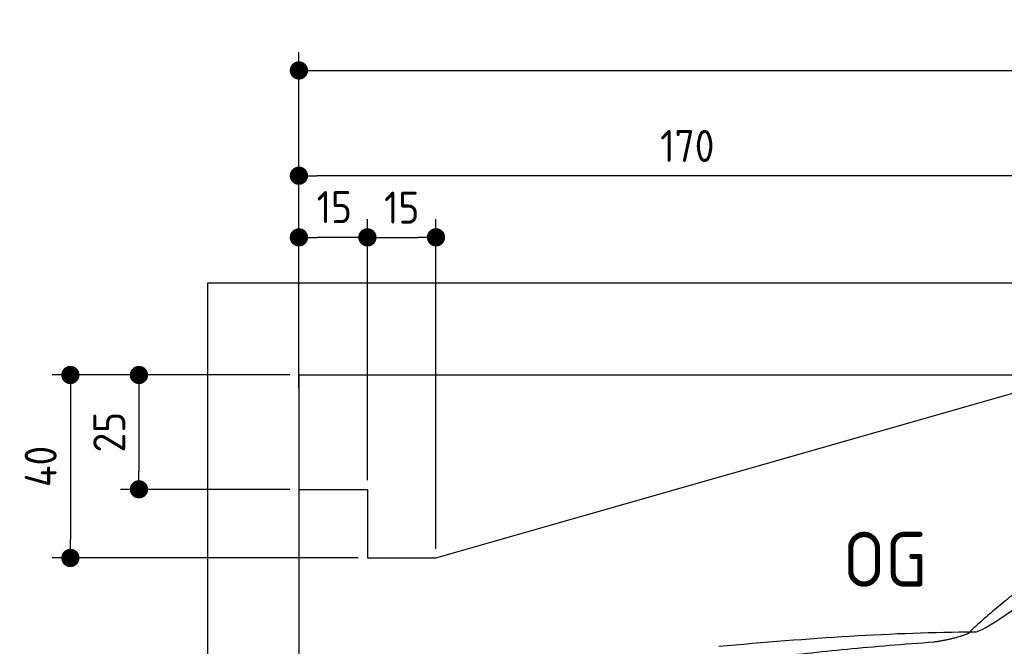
# Model space of a CAD drawing. Header units: millimetres. Extents: x -411 to 6777, y 0 to 6877.
# Tile 3 of 6: x -411 to 1744, y 5507 to 6877. Entities that reach past the tile are written whole.
import ezdxf

# ---------------------------------------------------------------- set-up
doc = ezdxf.new("R2010")
doc.units = ezdxf.units.MM
doc.layers.add('4', color=3, linetype='Continuous')
for name, color, linetype, lineweight in [('car', 10, 'Continuous', 25), ('Freiraum', 7, 'Continuous', 25), ('Gebäude', 7, 'Continuous', 25)]:
    doc.layers.add(name, color=color, linetype=linetype, lineweight=lineweight)
doc.styles.get("Standard").update_dxf_attribs({"font": 'ISOCP.SHX'})
doc.dimstyles.new('GEN-ISO', dxfattribs={"dimscale": 20, "dimtxt": 3.5, "dimasz": 2, "dimexe": 2, "dimexo": 1, "dimgap": 1.5, "dimtad": 1, "dimdec": 1, "dimlfac": 0.1, "dimdsep": 46, "dimtxsty": 'STANDARD', "dimblk": 'PUNKT', "dimcen": 2, "dimclrd": 256, "dimclre": 256, "dimclrt": 2, "dimadec": 0, "dimazin": 0, "dimtp": 0.1, "dimtm": 0.1, "dimtfac": 0.71, "dimtdec": 1, "dimtmove": 2, "dimatfit": 3, "dimldrblk": 'PUNKT', "dimfxl": 2, "dimtolj": 1, "dimarcsym": 0})

# ---------------------------------------------------------------- blocks, each defined once
blk = doc.blocks.new('PUNKT')
at = {"layer": '4', "color": 0, "linetype": 'ByBlock'}
blk.add_line((-0.5, 0), (-1, 0), dxfattribs=at)
at = {"layer": '4', "color": 0, "linetype": 'ByBlock', "const_width": 0.5}
blk.add_lwpolyline([(-0.25, 0, 1), (0.25, 0, 1)], format="xyb", close=True, dxfattribs=at)
blk = doc.blocks.new('*D71')
at = {"layer": '4', "lineweight": -2, "transparency": 16777216}
for p, q in [((200, 6120.9), (200, 6805.8)), ((5700, 6270.9), (5700, 6805.8)), ((240, 6765.8), (5660, 6765.8))]:
    blk.add_line(p, q, dxfattribs=at)
at = {"layer": 'Defpoints', "color": 0, "transparency": 16777216}
for p in [(5700, 6765.8), (5700, 6250.9), (200, 6100.9)]:
    blk.add_point(p, dxfattribs=at)
at = {"layer": '4', "lineweight": -2, "transparency": 16777216, "xscale": 40, "yscale": 40, "zscale": 40, "rotation": 180}
blk.add_blockref('PUNKT', (200, 6765.8), dxfattribs=at)
at = {"layer": '4', "lineweight": -2, "transparency": 16777216, "xscale": 40, "yscale": 40, "zscale": 40}
blk.add_blockref('PUNKT', (5700, 6765.8), dxfattribs=at)
at = {"layer": '4', "color": 2, "transparency": 16777216, "insert": (2950, 6830.8), "char_height": 70, "attachment_point": 5}
blk.add_mtext('550', dxfattribs=at)
blk = doc.blocks.new('Car')
at = {"layer": 'car'}
for points, degree in [([(1627.3, 5553.6), (1663, 5550.2), (1962.9, 5801.8), (2140.4, 5912.4)], 3), ([(1923.3, 5807.4), (1842.7, 5746.2), (1741.1, 5661.8), (1612.8, 5555.4), (1618.7, 5553.5)], 4), ([(1068.4, 5516.9), (1264.5, 5536.6), (1449.6, 5551.4), (1627.3, 5553.6)], 3), ([(1539.6, 5531), (1592.7, 5539.3), (1618.4, 5552.5)], 2), ([(727.2, 5395), (963, 5483.8), (1539.6, 5531)], 2)]:
    blk.add_open_spline(points, degree=degree, dxfattribs=at)
blk = doc.blocks.new('_Dot')
at = {"color": 0, "linetype": 'ByBlock', "lineweight": -2}
blk.add_line((-0.5, 0), (-1, 0), dxfattribs=at)
at = {"color": 0, "linetype": 'ByBlock', "const_width": 0.5}
blk.add_lwpolyline([(-0.25, 0, 1), (0.25, 0, 1)], format="xyb", close=True, dxfattribs=at)
blk = doc.blocks.new('*D77')
at = {"layer": '4', "lineweight": -2, "transparency": 16777216}
for p, q in [((200, 6070.9), (200, 6575.7)), ((1900, 6120), (1900, 6575.7)), ((1860, 6535.7), (240, 6535.7))]:
    blk.add_line(p, q, dxfattribs=at)
at = {"layer": 'Defpoints', "color": 0, "transparency": 16777216}
for p in [(200, 6535.7), (1900, 6100), (200, 6050.9)]:
    blk.add_point(p, dxfattribs=at)
at = {"layer": '4', "lineweight": -2, "transparency": 16777216, "xscale": 40, "yscale": 40, "zscale": 40, "rotation": 180}
blk.add_blockref('_Dot', (200, 6535.7), dxfattribs=at)
at = {"layer": '4', "lineweight": -2, "transparency": 16777216, "xscale": 40, "yscale": 40, "zscale": 40}
blk.add_blockref('_Dot', (1900, 6535.7), dxfattribs=at)
at = {"layer": '4', "color": 2, "transparency": 16777216, "insert": (1050, 6600.7), "char_height": 70, "attachment_point": 5}
blk.add_mtext('170', dxfattribs=at)
blk = doc.blocks.new('*D78')
at = {"layer": '4', "lineweight": -2, "transparency": 16777216}
for p, q in [((200, 6120), (200, 6440.9)), ((350, 5870), (350, 6440.9)), ((310, 6400.9), (240, 6400.9))]:
    blk.add_line(p, q, dxfattribs=at)
at = {"layer": 'Defpoints', "color": 0, "transparency": 16777216}
for p in [(200, 6400.9), (200, 6100), (350, 5850)]:
    blk.add_point(p, dxfattribs=at)
at = {"layer": '4', "lineweight": -2, "transparency": 16777216, "xscale": 40, "yscale": 40, "zscale": 40, "rotation": 180}
blk.add_blockref('_Dot', (200, 6400.9), dxfattribs=at)
at = {"layer": '4', "lineweight": -2, "transparency": 16777216, "xscale": 40, "yscale": 40, "zscale": 40}
blk.add_blockref('_Dot', (350, 6400.9), dxfattribs=at)
at = {"layer": '4', "color": 2, "transparency": 16777216, "insert": (277.5, 6467.1), "char_height": 70, "attachment_point": 5}
blk.add_mtext('15', dxfattribs=at)
blk = doc.blocks.new('*D79')
at = {"layer": '4', "lineweight": -2, "transparency": 16777216}
for p, q in [((180, 6100), (-340, 6100)), ((-300, 6060), (-300, 5740)), ((330, 5700), (-340, 5700))]:
    blk.add_line(p, q, dxfattribs=at)
at = {"layer": 'Defpoints', "color": 0, "transparency": 16777216}
for p in [(200, 6100), (-300, 5700), (350, 5700)]:
    blk.add_point(p, dxfattribs=at)
at = {"layer": '4', "lineweight": -2, "transparency": 16777216, "xscale": 40, "yscale": 40, "zscale": 40}
for p, rotation in [((-300, 6100), 90), ((-300, 5700), 270)]:
    blk.add_blockref('_Dot', p, dxfattribs=dict(at, rotation=rotation))
at = {"layer": '4', "color": 2, "transparency": 16777216, "insert": (-365, 5900), "char_height": 70, "attachment_point": 5, "rotation": 90}
blk.add_mtext('40', dxfattribs=at)
blk = doc.blocks.new('*D80')
at = {"layer": '4', "lineweight": -2, "transparency": 16777216}
for p, q in [((180, 6100), (-190, 6100)), ((-150, 6060), (-150, 5890)), ((180, 5850), (-190, 5850))]:
    blk.add_line(p, q, dxfattribs=at)
at = {"layer": 'Defpoints', "color": 0, "transparency": 16777216}
for p in [(200, 6100), (-150, 5850), (200, 5850)]:
    blk.add_point(p, dxfattribs=at)
at = {"layer": '4', "lineweight": -2, "transparency": 16777216, "xscale": 40, "yscale": 40, "zscale": 40}
for p, rotation in [((-150, 6100), 90), ((-150, 5850), 270)]:
    blk.add_blockref('_Dot', p, dxfattribs=dict(at, rotation=rotation))
at = {"layer": '4', "color": 2, "transparency": 16777216, "insert": (-215, 5975), "char_height": 70, "attachment_point": 5, "rotation": 90}
blk.add_mtext('25', dxfattribs=at)
blk = doc.blocks.new('*D81')
at = {"layer": '4', "lineweight": -2, "transparency": 16777216}
for p, q in [((350, 5870), (350, 6440.9)), ((500, 5720), (500, 6440.9)), ((390, 6400.9), (460, 6400.9))]:
    blk.add_line(p, q, dxfattribs=at)
at = {"layer": 'Defpoints', "color": 0, "transparency": 16777216}
for p in [(500, 6400.9), (350, 5850), (500, 5700)]:
    blk.add_point(p, dxfattribs=at)
at = {"layer": '4', "lineweight": -2, "transparency": 16777216, "xscale": 40, "yscale": 40, "zscale": 40, "rotation": 180}
blk.add_blockref('_Dot', (350, 6400.9), dxfattribs=at)
at = {"layer": '4', "lineweight": -2, "transparency": 16777216, "xscale": 40, "yscale": 40, "zscale": 40}
blk.add_blockref('_Dot', (500, 6400.9), dxfattribs=at)
at = {"layer": '4', "color": 2, "transparency": 16777216, "insert": (425, 6465.9), "char_height": 70, "attachment_point": 5}
blk.add_mtext('15', dxfattribs=at)
blk = doc.blocks.new('Gebäude_370_GT220')
at = {"layer": 'Freiraum'}
for p, q in [((500, 5700), (1900, 6100)), ((200, 5850), (350, 5850)), ((350, 5850), (350, 5700)), ((350, 5700), (500, 5700))]:
    blk.add_line(p, q, dxfattribs=at)
at = {"layer": 'Gebäude'}
for p, q in [((5900, 6300.6), (0, 6300.6)), ((0, 6300.6), (0, 0)), ((200, 6100), (5700, 6100)), ((200, 6100), (200, 200))]:
    blk.add_line(p, q, dxfattribs=at)

msp = doc.modelspace()

# ---------------------------------------------------------------- block references
at = {"layer": 'car', "rotation": 359.4752422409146}
msp.add_blockref('Car', (0, 0), dxfattribs=at)
at = {"layer": 'Gebäude'}
msp.add_blockref('Gebäude_370_GT220', (0, 0), dxfattribs=at)

# ---------------------------------------------------------------- texts
msp.add_text('OG', height=120).set_placement((1390.46, 5637))

# ---------------------------------------------------------------- dimensions: what is measured, and where the dimension line sits
at = {"layer": '4'}
for base, p1, p2, override, picture, middle in [((5700, 6765.8), (200, 6100.88), (5700, 6250.88), {"dimtdec": 3, "dimtolj": 0}, '*D71', (2950, 6830.8)), ((200, 6535.7), (1900, 6100), (200, 6050.88), {"dimblk1": 'Dot', "dimblk2": 'Dot', "dimsah": 1, "dimtdec": 3, "dimtolj": 0}, '*D77', (1050, 6600.7)), ((500, 6400.88), (350, 5850), (500, 5700), {"dimblk1": 'Dot', "dimblk2": 'Dot', "dimsah": 1, "dimtdec": 3, "dimtolj": 0}, '*D81', (425, 6465.88))]:
    dim = msp.add_linear_dim(base=base, p1=p1, p2=p2, dimstyle='GEN-ISO', override=override, dxfattribs=at)
    dim.commit()
    dim.dimension.update_dxf_attribs({"geometry": picture, "text_midpoint": middle})
dim = msp.add_linear_dim(base=(200, 6400.88), p1=(350, 5850), p2=(200, 6100), dimstyle='GEN-ISO', override={"dimblk1": 'Dot', "dimblk2": 'Dot', "dimsah": 1, "dimtdec": 3, "dimtolj": 0}, dxfattribs=at)
dim.commit()
dim.dimension.update_dxf_attribs({"geometry": '*D78', "text_midpoint": (277.46, 6467.1), "dimtype": 160})
for base, p2, picture, middle in [((-300, 5700), (350, 5700), '*D79', (-365, 5900)), ((-150, 5850), (200, 5850), '*D80', (-215.01, 5975))]:
    dim = msp.add_linear_dim(base=base, p1=(200, 6100), p2=p2, angle=90, dimstyle='GEN-ISO', override={"dimblk1": 'Dot', "dimblk2": 'Dot', "dimsah": 1, "dimtdec": 3, "dimtolj": 0}, dxfattribs=at)
    dim.commit()
    dim.dimension.update_dxf_attribs({"geometry": picture, "text_midpoint": middle})

doc.saveas('drawing.dxf')
